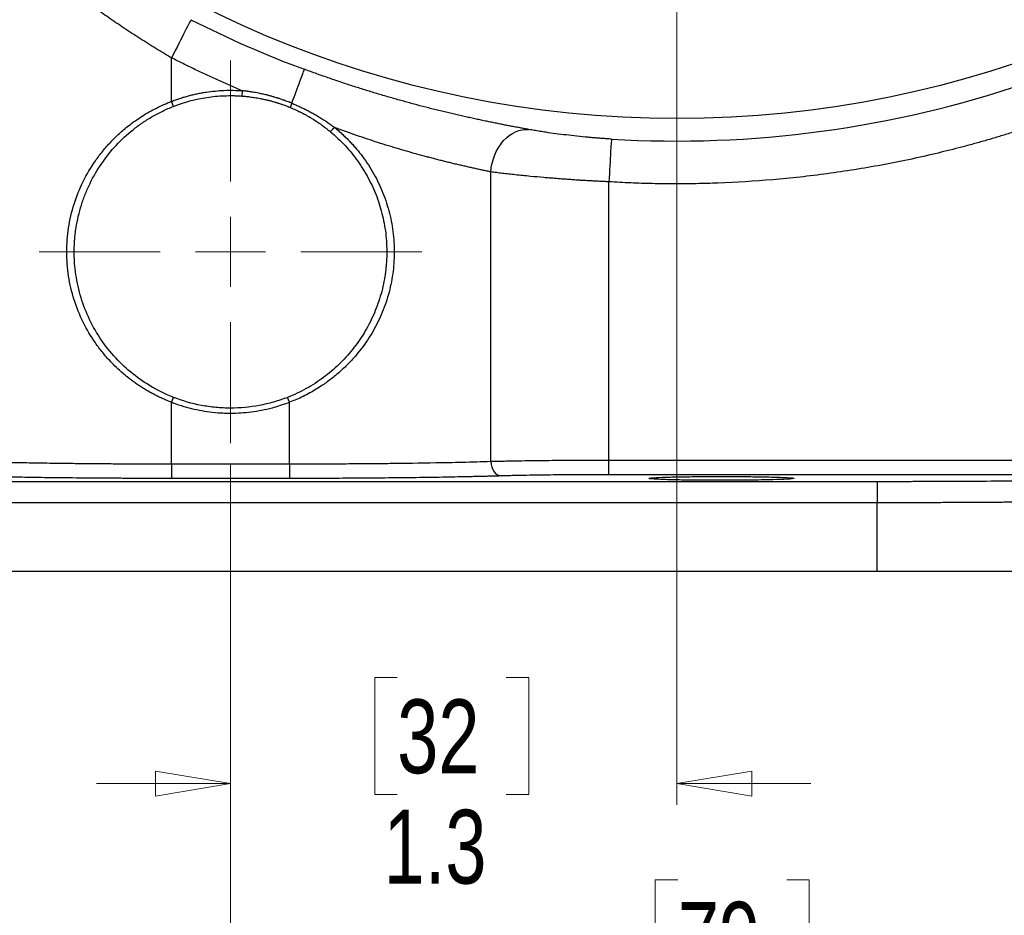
# Model space of a CAD drawing. Header units: inches. Extents: x 0.6 to 16.3, y 0.2 to 11.5.
# Tile 29 of 33: x 11.5 to 13.3, y 4 to 5.7. Entities that reach past the tile are written whole.
import ezdxf

# ---------------------------------------------------------------- set-up
doc = ezdxf.new("R2010")
doc.units = ezdxf.units.IN
doc.header["$MEASUREMENT"] = 0
doc.styles.add('SLDTEXTSTYLE0', font='TXT', dxfattribs={"width": 0.75})
doc.dimstyles.new('SLDDIMSTYLE0', dxfattribs={"dimtxt": 0.137795, "dimasz": 0.14, "dimexe": 0, "dimexo": 0.0625, "dimgap": 0.034449, "dimtad": 0, "dimtih": 1, "dimtoh": 1, "dimdec": 1, "dimlfac": 1.5, "dimrnd": 1e-09, "dimzin": 12, "dimdsep": 46, "dimtxsty": 'SLDTEXTSTYLE0', "dimblk1": 'CLOSED', "dimblk2": 'CLOSED', "dimsah": 1, "dimcen": 0.09, "dimadec": 0, "dimazin": 3, "dimtfac": 1, "dimtdec": 1, "dimtofl": 0, "dimtmove": 0, "dimatfit": 3, "dimldrblk": 'CLOSED', "dimfxl": 0, "dimfrac": 2, "dimtolj": 1, "dimtzin": 12, "dimarcsym": 0})
doc.dimstyles.new('SLDDIMSTYLE1', dxfattribs={"dimtxt": 0.137795, "dimasz": 0.14, "dimexe": 0, "dimexo": 0.0625, "dimgap": 0.034449, "dimtad": 0, "dimdec": 1, "dimlfac": 1.5, "dimrnd": 1e-09, "dimzin": 12, "dimdsep": 46, "dimtxsty": 'SLDTEXTSTYLE0', "dimblk1": 'CLOSED', "dimblk2": 'CLOSED', "dimsah": 1, "dimcen": 0.09, "dimadec": 0, "dimazin": 3, "dimtfac": 1, "dimtdec": 1, "dimtofl": 0, "dimtmove": 0, "dimatfit": 3, "dimldrblk": 'CLOSED', "dimfxl": 0, "dimfrac": 2, "dimtolj": 1, "dimtzin": 12, "dimarcsym": 0})
doc.dimstyles.new('SLDDIMSTYLE2', dxfattribs={"dimtxt": 0.137795, "dimasz": 0.14, "dimexe": 0, "dimexo": 0.0625, "dimgap": 0.034449, "dimtad": 0, "dimdec": 1, "dimlfac": 1.5, "dimrnd": 1e-09, "dimzin": 12, "dimdsep": 46, "dimtxsty": 'SLDTEXTSTYLE0', "dimblk1": 'CLOSED', "dimblk2": 'CLOSED', "dimsah": 1, "dimcen": 0.09, "dimadec": 0, "dimazin": 3, "dimtfac": 1, "dimtdec": 1, "dimtmove": 0, "dimatfit": 0, "dimldrblk": 'CLOSED', "dimfxl": 0, "dimfrac": 2, "dimtolj": 1, "dimtzin": 12, "dimarcsym": 0})

# ---------------------------------------------------------------- blocks, each defined once
blk = doc.blocks.new('_Closed')
at = {"color": 0, "linetype": 'ByBlock', "lineweight": -2}
for p, q in [((-1, 0.166667), (0, 0)), ((-1, 0.166667), (-1, -0.166667)), ((0, 0), (-1, -0.166667)), ((0, 0), (-1, 0))]:
    blk.add_line(p, q, dxfattribs=at)
blk = doc.blocks.new('_D_1')
at = {"color": 7, "linetype": 'Continuous', "lineweight": 0}
for p, q in [((14.779, 6.8147), (14.779, 3.2411)), ((11.8923, 4.8216), (11.8923, 3.2411)), ((13.031, 3.4789), (12.989, 3.4789)), ((12.989, 3.4789), (12.989, 3.2601)), ((13.3364, 3.4789), (13.3784, 3.4789)), ((13.3784, 3.4789), (13.3784, 3.2601)), ((11.8923, 3.2804), (12.8682, 3.2804)), ((14.779, 3.2804), (13.4992, 3.2804)), ((12.989, 3.2601), (13.031, 3.2601)), ((13.3784, 3.2601), (13.3364, 3.2601))]:
    blk.add_line(p, q, dxfattribs=at)
at = {"color": 7, "linetype": 'Continuous', "lineweight": 18, "xscale": 0.14, "yscale": 0.14, "rotation": 180.0000000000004}
blk.add_blockref('_Closed', (11.8923, 3.2804), dxfattribs=at)
at = {"color": 7, "linetype": 'Continuous', "lineweight": 18, "xscale": 0.14, "yscale": 0.14}
blk.add_blockref('_Closed', (14.779, 3.2804), dxfattribs=at)
at = {"color": 7, "linetype": 'Continuous', "lineweight": 18, "char_height": 0.1378, "attachment_point": 1, "style": 'SLDTEXTSTYLE0'}
for s, insert in [('110', (13.031, 3.4378)), ('4.3', (13.0564, 3.2316))]:
    blk.add_mtext(s, dxfattribs=dict(at, insert=insert))
blk = doc.blocks.new('_D_2')
at = {"color": 7, "linetype": 'Continuous', "lineweight": 0}
for p, q in [((12.7256, 6.8784), (12.7256, 4.1859)), ((11.8923, 4.8216), (11.8923, 4.1859)), ((12.2035, 4.4238), (12.1616, 4.4238)), ((12.1616, 4.4238), (12.1616, 4.205)), ((12.4072, 4.4238), (12.4492, 4.4238)), ((12.4492, 4.4238), (12.4492, 4.205)), ((11.8923, 4.2253), (11.6423, 4.2253)), ((12.7256, 4.2253), (12.9756, 4.2253)), ((12.1616, 4.205), (12.2035, 4.205)), ((12.4492, 4.205), (12.4072, 4.205))]:
    blk.add_line(p, q, dxfattribs=at)
at = {"color": 7, "linetype": 'Continuous', "lineweight": 18, "xscale": 0.14, "yscale": 0.14}
blk.add_blockref('_Closed', (11.8923, 4.2253, -0.4879), dxfattribs=at)
at = {"color": 7, "linetype": 'Continuous', "lineweight": 18, "xscale": 0.14, "yscale": 0.14, "rotation": 180.0000000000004}
blk.add_blockref('_Closed', (12.7256, 4.2253, -0.4879), dxfattribs=at)
at = {"color": 7, "linetype": 'Continuous', "lineweight": 18, "char_height": 0.1378, "attachment_point": 1, "style": 'SLDTEXTSTYLE0'}
for s, insert in [('32', (12.2035, 4.3826)), ('1.3', (12.1781, 4.1765))]:
    blk.add_mtext(s, dxfattribs=dict(at, insert=insert))
blk = doc.blocks.new('_D_3')
at = {"color": 7, "linetype": 'Continuous', "lineweight": 0}
for p, q in [((11.8923, 4.8216), (11.8923, 3.8079)), ((13.9756, 4.5823), (13.9756, 3.8079)), ((12.7273, 4.0458), (12.6854, 4.0458)), ((12.6854, 4.0458), (12.6854, 3.827)), ((12.931, 4.0458), (12.973, 4.0458)), ((12.973, 4.0458), (12.973, 3.827)), ((11.8923, 3.8473), (12.5645, 3.8473)), ((13.9756, 3.8473), (13.0938, 3.8473)), ((12.6854, 3.827), (12.7273, 3.827)), ((12.973, 3.827), (12.931, 3.827))]:
    blk.add_line(p, q, dxfattribs=at)
at = {"color": 7, "linetype": 'Continuous', "lineweight": 18, "xscale": 0.14, "yscale": 0.14, "rotation": 180.0000000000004}
blk.add_blockref('_Closed', (11.8923, 3.8473, -0.4879), dxfattribs=at)
at = {"color": 7, "linetype": 'Continuous', "lineweight": 18, "xscale": 0.14, "yscale": 0.14}
blk.add_blockref('_Closed', (13.9756, 3.8473, -0.4879), dxfattribs=at)
at = {"color": 7, "linetype": 'Continuous', "lineweight": 18, "char_height": 0.1378, "attachment_point": 1, "style": 'SLDTEXTSTYLE0'}
for s, insert in [('79', (12.7273, 4.0046)), ('3.1', (12.7019, 3.7985))]:
    blk.add_mtext(s, dxfattribs=dict(at, insert=insert))
blk = doc.blocks.new('_D_4')
at = {"color": 7, "linetype": 'Continuous', "lineweight": 0}
for p, q in [((11.8923, 4.8216), (11.8923, 3.8079)), ((9.809, 4.5823), (9.809, 3.8079)), ((10.9017, 4.0458), (10.8597, 4.0458)), ((10.8597, 4.0458), (10.8597, 3.827)), ((11.1053, 4.0458), (11.1473, 4.0458)), ((11.1473, 4.0458), (11.1473, 3.827)), ((9.809, 3.8473), (10.7389, 3.8473)), ((11.8923, 3.8473), (11.2681, 3.8473)), ((10.8597, 3.827), (10.9017, 3.827)), ((11.1473, 3.827), (11.1053, 3.827))]:
    blk.add_line(p, q, dxfattribs=at)
at = {"color": 7, "linetype": 'Continuous', "lineweight": 18, "xscale": 0.14, "yscale": 0.14, "rotation": 180.0000000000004}
blk.add_blockref('_Closed', (9.809, 3.8473, -0.4879), dxfattribs=at)
at = {"color": 7, "linetype": 'Continuous', "lineweight": 18, "xscale": 0.14, "yscale": 0.14}
blk.add_blockref('_Closed', (11.8923, 3.8473, -0.4879), dxfattribs=at)
at = {"color": 7, "linetype": 'Continuous', "lineweight": 18, "char_height": 0.1378, "attachment_point": 1, "style": 'SLDTEXTSTYLE0'}
for s, insert in [('79', (10.9017, 4.0046)), ('3.1', (10.8762, 3.7985))]:
    blk.add_mtext(s, dxfattribs=dict(at, insert=insert))
blk = doc.blocks.new('_D_5')
at = {"color": 7, "linetype": 'Continuous', "lineweight": 0}
for p, q in [((9.7394, 5.827), (9.7394, 3.2411)), ((11.8923, 4.8216), (11.8923, 3.2411)), ((10.4824, 3.4789), (10.4404, 3.4789)), ((10.4404, 3.4789), (10.4404, 3.2601)), ((10.6861, 3.4789), (10.728, 3.4789)), ((10.728, 3.4789), (10.728, 3.2601)), ((9.7394, 3.2804), (10.3196, 3.2804)), ((11.8923, 3.2804), (10.8489, 3.2804)), ((10.4404, 3.2601), (10.4824, 3.2601)), ((10.728, 3.2601), (10.6861, 3.2601))]:
    blk.add_line(p, q, dxfattribs=at)
at = {"color": 7, "linetype": 'Continuous', "lineweight": 18, "xscale": 0.14, "yscale": 0.14, "rotation": 180.0000000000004}
blk.add_blockref('_Closed', (9.7394, 3.2804, -0.4879), dxfattribs=at)
at = {"color": 7, "linetype": 'Continuous', "lineweight": 18, "xscale": 0.14, "yscale": 0.14}
blk.add_blockref('_Closed', (11.8923, 3.2804, -0.4879), dxfattribs=at)
at = {"color": 7, "linetype": 'Continuous', "lineweight": 18, "char_height": 0.1378, "attachment_point": 1, "style": 'SLDTEXTSTYLE0'}
for s, insert in [('82', (10.4824, 3.4378)), ('3.2', (10.457, 3.2316))]:
    blk.add_mtext(s, dxfattribs=dict(at, insert=insert))
blk = doc.blocks.new('_D_6')
at = {"color": 7, "linetype": 'Continuous', "lineweight": 0}
for p, q in [((13.2853, 7.4381), (15.42, 7.4381)), ((15.3807, 7.4381), (15.3807, 6.0019)), ((15.228, 5.9739), (15.186, 5.9739)), ((15.186, 5.9739), (15.186, 5.7551)), ((15.5334, 5.9739), (15.5754, 5.9739)), ((15.5754, 5.9739), (15.5754, 5.7551)), ((15.186, 5.7551), (15.228, 5.7551)), ((15.5754, 5.7551), (15.5334, 5.7551)), ((15.3807, 4.6217), (15.3807, 5.549)), ((13.9711, 4.6217), (15.42, 4.6217))]:
    blk.add_line(p, q, dxfattribs=at)
at = {"color": 7, "linetype": 'Continuous', "lineweight": 18, "xscale": 0.14, "yscale": 0.14}
for p, rotation in [((15.3807, 7.4381, -0.4879), 90.0000000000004), ((15.3807, 4.6217, -0.4879), 270.0000000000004)]:
    blk.add_blockref('_Closed', p, dxfattribs=dict(at, rotation=rotation))
at = {"color": 7, "linetype": 'Continuous', "lineweight": 18, "char_height": 0.1378, "attachment_point": 1, "style": 'SLDTEXTSTYLE0'}
for s, insert in [('107', (15.228, 5.9328)), ('4.2', (15.2534, 5.7266))]:
    blk.add_mtext(s, dxfattribs=dict(at, insert=insert))
blk = doc.blocks.new('SW_CENTERMARKSYMBOL_1')
at = {"color": 0, "linetype": 'Continuous', "lineweight": 18}
for p, q in [((0, 0.1312), (0, 0.3574)), ((0, 0), (0, 0.0656)), ((-0.1312, 0), (-0.3574, 0)), ((0, 0), (-0.0656, 0)), ((0, 0), (0, -0.0656)), ((0, 0), (0.0656, 0)), ((0.1312, 0), (0.3574, 0)), ((0, -0.1312), (0, -0.3574))]:
    blk.add_line(p, q, dxfattribs=at)

msp = doc.modelspace()

# ---------------------------------------------------------------- linework, layer by layer
at = {"color": 7, "linetype": 'Continuous', "lineweight": 25}
for p, q in [((11.7821, 5.4993), (11.7821, 5.5807)), ((11.914, 5.5194), (11.9132, 5.5094)), ((12.0068, 5.4959), (12.0035, 5.4881)), ((12.3783, 4.8266), (12.3783, 5.3677)), ((12.5987, 4.829), (12.5987, 5.3492)), ((12.0025, 4.9374), (11.9988, 4.9467)), ((11.7821, 4.8219), (11.7821, 4.9374)), ((12.0025, 4.8219), (12.0025, 4.9374)), ((12.0025, 4.8219), (11.7821, 4.8219)), ((13.4037, 4.829), (12.5987, 4.829)), ((13.4037, 4.8023), (12.5987, 4.8023)), ((10.685, 4.7898), (13.0996, 4.7898)), ((12.0025, 4.7952), (11.7821, 4.7952)), ((13.0996, 4.7498), (10.685, 4.7498)), ((13.0996, 4.6217), (13.0996, 4.7498)), ((13.0996, 4.6217), (10.685, 4.6217))]:
    msp.add_line(p, q, dxfattribs=at)
at = {"color": 7, "linetype": 'Continuous', "lineweight": 25, "flags": 128}
for points in [[(11.7857, 5.49), (11.7839, 5.4947), (11.7821, 5.4994)], [(12.0868, 5.4506), (12.0828, 5.4467), (12.0788, 5.4429)], [(11.7821, 4.9373), (11.7839, 4.9419), (11.7857, 4.9466)]]:
    msp.add_lwpolyline(points, dxfattribs=at)
at = {"color": 7, "linetype": 'Continuous', "lineweight": 25}
msp.add_circle((12.7256, 7.4381), 1.9709, dxfattribs=at)
for radius, start, end in [(2.0034, 243.0706, 249.6894), (2.0128, 266.5235, 288.9049)]:
    msp.add_arc((12.7256, 7.4381), radius, start, end, dxfattribs=at)
at = {"color": 8, "linetype": 'Continuous', "lineweight": 25}
msp.add_open_spline([(11.7821, 5.5807), (11.7724, 5.5865), (11.7526, 5.5983), (11.7226, 5.6171), (11.6931, 5.6363), (11.6646, 5.6557), (11.6368, 5.6753), (11.6081, 5.6963), (11.5795, 5.7179), (11.5479, 5.7428), (11.5182, 5.7672), (11.488, 5.793), (11.4616, 5.8163), (11.4418, 5.8343), (11.4319, 5.8436), (11.4299, 5.8454)], degree=3, knots=[0, 0, 0, 0, 0.071776, 0.14672, 0.22485, 0.297724, 0.368417, 0.446414, 0.531721, 0.607986, 0.71898, 0.798868, 0.891304, 0.978792, 1, 1, 1, 1], dxfattribs=at)
at = {"color": 7, "linetype": 'Continuous', "lineweight": 25}
for points in [[(11.8183, 5.6519), (11.818, 5.6513), (11.8099, 5.6353), (11.7914, 5.5989), (11.7821, 5.5807)], [(12.3783, 5.3677), (12.38, 5.3896), (12.3978, 5.4331), (12.433, 5.4486), (12.4494, 5.4469)], [(12.6036, 5.429), (12.6035, 5.4283), (12.6024, 5.4104), (12.6, 5.3696), (12.5987, 5.3492)]]:
    msp.add_open_spline(points, degree=3, dxfattribs=at)
for points, knots in [([(11.914, 5.5194), (11.9065, 5.5225), (11.8917, 5.5289), (11.8695, 5.5387), (11.8475, 5.5488), (11.8256, 5.5592), (11.8037, 5.5698), (11.7893, 5.577), (11.7821, 5.5807)], [0, 0, 0, 0, 0.166704, 0.333363, 0.5, 0.666637, 0.833296, 1, 1, 1, 1]), ([(12.0068, 5.4959), (12.0124, 5.511), (12.0244, 5.5435), (12.03, 5.5586), (12.0302, 5.5593)], [-0.8986755, -0.8986755, -0.8986755, -0.8986755, -0.5, 0, 0, 0, 0]), ([(12.4494, 5.4469), (12.4467, 5.4474), (12.4412, 5.4484), (12.4329, 5.4499), (12.4244, 5.4515), (12.4157, 5.4531), (12.4069, 5.4548), (12.398, 5.4566), (12.3889, 5.4584), (12.3796, 5.4603), (12.3702, 5.4622), (12.3606, 5.4642), (12.3509, 5.4663), (12.341, 5.4685), (12.331, 5.4707), (12.3208, 5.473), (12.3105, 5.4754), (12.3001, 5.4778), (12.2894, 5.4804), (12.2787, 5.483), (12.2678, 5.4857), (12.2533, 5.4894), (12.2351, 5.4942), (12.2131, 5.5002), (12.1909, 5.5065), (12.1685, 5.513), (12.1459, 5.5199), (12.1231, 5.5271), (12.1002, 5.5346), (12.077, 5.5425), (12.0536, 5.5507), (12.0381, 5.5564), (12.0302, 5.5593)], [0, 0, 0, 0, 0.025614, 0.051111, 0.076501, 0.101798, 0.127013, 0.152158, 0.177246, 0.202289, 0.2273, 0.252291, 0.277275, 0.302264, 0.32727, 0.352307, 0.377387, 0.402522, 0.427725, 0.453008, 0.478382, 0.503861, 0.553383, 0.602684, 0.651854, 0.700985, 0.750167, 0.799491, 0.849049, 0.898928, 0.949217, 1, 1, 1, 1]), ([(11.7821, 5.4993), (11.7847, 5.5003), (11.79, 5.5023), (11.7979, 5.5051), (11.8059, 5.5076), (11.814, 5.5099), (11.8221, 5.5119), (11.8303, 5.5138), (11.8386, 5.5154), (11.8497, 5.5172), (11.8636, 5.5189), (11.8803, 5.5201), (11.8972, 5.5203), (11.9083, 5.5197), (11.914, 5.5194)], [0, 0, 0, 0, 0.062691, 0.125234, 0.187676, 0.250065, 0.312451, 0.374883, 0.437409, 0.500077, 0.625192, 0.749958, 0.874764, 1, 1, 1, 1]), ([(12.0068, 5.4959), (12.0058, 5.4963), (12.0048, 5.4967), (12.0034, 5.4973), (12.0029, 5.4975), (12.0012, 5.4981), (12.0004, 5.4985), (11.9982, 5.4993), (11.9972, 5.4996), (11.995, 5.5005), (11.9939, 5.5009), (11.992, 5.5015), (11.9917, 5.5017), (11.9901, 5.5022), (11.9891, 5.5026), (11.9869, 5.5033), (11.9855, 5.5038), (11.9832, 5.5046), (11.9826, 5.5048), (11.9823, 5.5048), (11.9822, 5.5049), (11.9814, 5.5051), (11.9804, 5.5054), (11.98, 5.5056), (11.9799, 5.5056), (11.9797, 5.5057), (11.9794, 5.5058), (11.9787, 5.506), (11.9767, 5.5066), (11.9754, 5.507), (11.9735, 5.5075), (11.9725, 5.5078), (11.9706, 5.5084), (11.9696, 5.5086), (11.9678, 5.5092), (11.967, 5.5094), (11.9651, 5.5099), (11.9651, 5.5099), (11.9635, 5.5103), (11.9628, 5.5105), (11.9612, 5.5109), (11.9605, 5.5111), (11.9585, 5.5116), (11.9572, 5.5119), (11.953, 5.5129), (11.95, 5.5136), (11.9435, 5.5149), (11.94, 5.5156), (11.9336, 5.5167), (11.9294, 5.5174), (11.9266, 5.5178), (11.9252, 5.518), (11.9245, 5.5181), (11.9227, 5.5183), (11.9195, 5.5187), (11.9166, 5.5191), (11.914, 5.5194)], [0, 0, 0, 0, 0.03125, 0.03125, 0.0625, 0.0625, 0.125, 0.125, 0.25, 0.25, 0.375, 0.375, 0.40625, 0.40625, 0.4375, 0.4375, 0.46875, 0.476563, 0.478516, 0.478516, 0.480469, 0.480469, 0.484375, 0.484375, 0.486328, 0.486328, 0.488281, 0.492188, 0.5, 0.53125, 0.53125, 0.5625, 0.5625, 0.59375, 0.59375, 0.625, 0.625, 0.6875, 0.6875, 0.71875, 0.71875, 0.75, 0.75, 0.78125, 0.78125, 0.8125, 0.8125, 0.84375, 0.84375, 0.875, 0.890625, 0.890625, 0.90625, 0.90625, 0.9375, 1, 1, 1, 1]), ([(11.7821, 4.9374), (11.7795, 4.9384), (11.7743, 4.9405), (11.7666, 4.9438), (11.759, 4.9473), (11.7515, 4.951), (11.7441, 4.9549), (11.7368, 4.9591), (11.7297, 4.9634), (11.7226, 4.9679), (11.7157, 4.9726), (11.7089, 4.9775), (11.6984, 4.9855), (11.6846, 4.9971), (11.6684, 5.0131), (11.6535, 5.0301), (11.6354, 5.0541), (11.6162, 5.0866), (11.5993, 5.1287), (11.5889, 5.1729), (11.5854, 5.2184), (11.5889, 5.2638), (11.5993, 5.3081), (11.6162, 5.3502), (11.6354, 5.3826), (11.6535, 5.4066), (11.6684, 5.4237), (11.6846, 5.4396), (11.7002, 5.4527), (11.7145, 5.4634), (11.7273, 5.4719), (11.7404, 5.4798), (11.754, 5.487), (11.7678, 5.4936), (11.7773, 5.4974), (11.7821, 5.4993)], [0, 0, 0, 0, 0.011466, 0.022909, 0.034336, 0.045757, 0.057178, 0.068608, 0.080055, 0.091528, 0.103034, 0.114581, 0.126178, 0.157527, 0.18889, 0.220215, 0.251431, 0.313763, 0.37595, 0.438309, 0.500023, 0.561727, 0.624097, 0.686283, 0.748616, 0.77983, 0.811157, 0.842518, 0.87387, 0.895084, 0.916155, 0.937132, 0.958065, 0.979004, 1, 1, 1, 1]), ([(11.7857, 5.49), (11.8059, 5.4979), (11.827, 5.5036), (11.8591, 5.5085), (11.8699, 5.5095), (11.8862, 5.5101), (11.8916, 5.5102), (11.8997, 5.5101), (11.9024, 5.51), (11.9078, 5.5098), (11.9105, 5.5096), (11.9132, 5.5094)], [0, 0, 0, 0, 0.5, 0.5, 0.75, 0.75, 0.875, 0.875, 0.9375, 0.9375, 1, 1, 1, 1]), ([(11.9132, 5.5094), (11.9158, 5.5092), (11.9187, 5.509), (11.9218, 5.5086), (11.9236, 5.5085), (11.9242, 5.5084), (11.9256, 5.5083), (11.9283, 5.5079), (11.9325, 5.5074), (11.9387, 5.5065), (11.9421, 5.5059), (11.9485, 5.5047), (11.9514, 5.5041), (11.9554, 5.5032), (11.9567, 5.503), (11.9586, 5.5025), (11.9594, 5.5023), (11.9609, 5.502), (11.9616, 5.5018), (11.9631, 5.5014), (11.9632, 5.5014), (11.965, 5.501), (11.9658, 5.5007), (11.9676, 5.5003), (11.9685, 5.5), (11.9704, 5.4995), (11.9713, 5.4993), (11.9732, 5.4987), (11.9744, 5.4984), (11.9763, 5.4978), (11.9769, 5.4976), (11.9773, 5.4975), (11.9774, 5.4974), (11.978, 5.4973), (11.979, 5.497), (11.9798, 5.4967), (11.9798, 5.4967), (11.9801, 5.4966), (11.9807, 5.4964), (11.9829, 5.4957), (11.9843, 5.4953), (11.9864, 5.4946), (11.9874, 5.4942), (11.9889, 5.4937), (11.9892, 5.4936), (11.991, 5.4929), (11.9922, 5.4925), (11.9943, 5.4917), (11.9952, 5.4914), (11.9973, 5.4906), (11.9982, 5.4903), (11.9997, 5.4896), (12.0003, 5.4894), (12.0016, 5.4889), (12.0026, 5.4885), (12.0035, 5.4881)], [0, 0, 0, 0, 0.0625, 0.09375, 0.09375, 0.109375, 0.109375, 0.125, 0.15625, 0.15625, 0.1875, 0.1875, 0.21875, 0.21875, 0.25, 0.25, 0.28125, 0.28125, 0.3125, 0.3125, 0.375, 0.375, 0.40625, 0.40625, 0.4375, 0.4375, 0.46875, 0.46875, 0.5, 0.507812, 0.511719, 0.511719, 0.515625, 0.515625, 0.519531, 0.519531, 0.521484, 0.521484, 0.523437, 0.53125, 0.5625, 0.5625, 0.59375, 0.59375, 0.625, 0.625, 0.75, 0.75, 0.875, 0.875, 0.9375, 0.9375, 0.96875, 0.96875, 1, 1, 1, 1]), ([(11.7857, 4.9467), (11.7788, 4.9494), (11.7721, 4.9524), (11.7588, 4.9588), (11.7522, 4.9623), (11.7331, 4.9734), (11.7211, 4.9816), (11.6985, 4.9997), (11.6878, 5.0097), (11.668, 5.0311), (11.659, 5.0424), (11.6428, 5.0663), (11.6356, 5.0788), (11.623, 5.1051), (11.6176, 5.1188), (11.6112, 5.1398), (11.6093, 5.1469), (11.606, 5.1612), (11.6047, 5.1684), (11.6026, 5.1828), (11.6018, 5.19), (11.601, 5.201), (11.6008, 5.2046), (11.6005, 5.2119), (11.6005, 5.2156), (11.6005, 5.223), (11.6006, 5.2266), (11.6008, 5.2322), (11.6009, 5.234), (11.601, 5.2363), (11.6011, 5.2368), (11.6011, 5.2377), (11.6012, 5.2382), (11.6013, 5.2395), (11.6013, 5.2405), (11.6017, 5.245), (11.602, 5.2487), (11.6026, 5.2533), (11.6027, 5.2542), (11.6029, 5.256), (11.603, 5.2569), (11.6034, 5.2596), (11.6037, 5.2614), (11.6062, 5.2776), (11.6095, 5.2919), (11.6161, 5.3127), (11.6185, 5.3196), (11.6239, 5.3331), (11.6268, 5.3397), (11.6363, 5.3592), (11.6436, 5.3717), (11.6599, 5.3955), (11.669, 5.4068), (11.6886, 5.4278), (11.6991, 5.4375), (11.7159, 5.451), (11.7218, 5.4553), (11.7338, 5.4635), (11.74, 5.4674), (11.7526, 5.4747), (11.7591, 5.4781), (11.7722, 5.4844), (11.7789, 5.4873), (11.7857, 5.49)], [0, 0, 0, 0, 0.03125, 0.03125, 0.0625, 0.0625, 0.125, 0.125, 0.1875, 0.1875, 0.25, 0.25, 0.3125, 0.3125, 0.375, 0.375, 0.40625, 0.40625, 0.4375, 0.4375, 0.46875, 0.46875, 0.484375, 0.484375, 0.5, 0.5, 0.515625, 0.515625, 0.523438, 0.523438, 0.525391, 0.525391, 0.527344, 0.527344, 0.53125, 0.53125, 0.546875, 0.546875, 0.550781, 0.550781, 0.554688, 0.554688, 0.5625, 0.5625, 0.625, 0.625, 0.65625, 0.65625, 0.6875, 0.6875, 0.75, 0.75, 0.8125, 0.8125, 0.875, 0.875, 0.90625, 0.90625, 0.9375, 0.9375, 0.96875, 0.96875, 1, 1, 1, 1]), ([(12.0035, 5.4881), (12.0061, 5.4871), (12.0089, 5.4858), (12.0125, 5.4842), (12.0136, 5.4837), (12.0153, 5.483), (12.016, 5.4826), (12.0177, 5.4818), (12.0186, 5.4814), (12.0204, 5.4805), (12.021, 5.4802), (12.0217, 5.4799), (12.0221, 5.4797), (12.0224, 5.4795), (12.0234, 5.4791), (12.0244, 5.4785), (12.0261, 5.4777), (12.0263, 5.4776), (12.0265, 5.4775), (12.027, 5.4772), (12.0273, 5.477), (12.0278, 5.4768), (12.0279, 5.4767), (12.0283, 5.4765), (12.0293, 5.476), (12.03, 5.4756), (12.0314, 5.4748), (12.0322, 5.4744), (12.0338, 5.4736), (12.0345, 5.4731), (12.0361, 5.4722), (12.0369, 5.4718), (12.0382, 5.471), (12.0387, 5.4708), (12.0393, 5.4704), (12.0395, 5.4703), (12.0402, 5.4699), (12.0407, 5.4696), (12.0433, 5.4681), (12.0463, 5.4662), (12.0531, 5.4619), (12.0556, 5.4602), (12.0586, 5.4582), (12.0594, 5.4576), (12.0605, 5.4568), (12.0632, 5.4549), (12.0675, 5.4517), (12.072, 5.4483), (12.0752, 5.4457), (12.0769, 5.4443), (12.0778, 5.4436), (12.0781, 5.4433), (12.0784, 5.4431), (12.0785, 5.443), (12.0787, 5.4428)], [0, 0, 0, 0, 0.125, 0.125, 0.1875, 0.1875, 0.25, 0.25, 0.375, 0.375, 0.40625, 0.421875, 0.421875, 0.4375, 0.4375, 0.46875, 0.470703, 0.470703, 0.472656, 0.472656, 0.474609, 0.474609, 0.476563, 0.476563, 0.484375, 0.5, 0.5, 0.53125, 0.53125, 0.5625, 0.5625, 0.59375, 0.59375, 0.625, 0.625, 0.65625, 0.65625, 0.6875, 0.6875, 0.75, 0.75, 0.78125, 0.78125, 0.796875, 0.796875, 0.8125, 0.875, 0.9375, 0.96875, 0.984375, 0.992188, 0.996094, 0.996094, 1, 1, 1, 1]), ([(12.0068, 5.4959), (12.0093, 5.4949), (12.0143, 5.4928), (12.0218, 5.4894), (12.0292, 5.4859), (12.0367, 5.4821), (12.0441, 5.4782), (12.0514, 5.4741), (12.0587, 5.4697), (12.0659, 5.4652), (12.073, 5.4605), (12.08, 5.4556), (12.0846, 5.4522), (12.0869, 5.4505)], [0, 0, 0, 0, 0.087516, 0.175936, 0.265199, 0.355236, 0.44597, 0.537319, 0.629194, 0.721501, 0.814141, 0.907011, 1, 1, 1, 1]), ([(12.0787, 5.4428), (12.0836, 5.4388), (12.0883, 5.4346), (12.0975, 5.4259), (12.102, 5.4214), (12.1105, 5.4121), (12.1146, 5.4074), (12.1225, 5.3977), (12.1263, 5.3928), (12.1371, 5.3776), (12.1437, 5.367), (12.1555, 5.3449), (12.1608, 5.3333), (12.1697, 5.3098), (12.1733, 5.2978), (12.1791, 5.2734), (12.1812, 5.261), (12.1832, 5.242), (12.1836, 5.2355), (12.1841, 5.2228), (12.1841, 5.2165), (12.1839, 5.207), (12.1837, 5.2038), (12.1834, 5.1975), (12.1831, 5.1944), (12.1825, 5.1881), (12.1822, 5.185), (12.1814, 5.1787), (12.181, 5.1756), (12.1795, 5.1663), (12.1783, 5.16), (12.1755, 5.1477), (12.1738, 5.1415), (12.1684, 5.1233), (12.1641, 5.1115), (12.1539, 5.0885), (12.1481, 5.0774), (12.135, 5.0558), (12.1278, 5.0456), (12.1121, 5.0261), (12.1037, 5.0169), (12.0857, 4.9995), (12.076, 4.9913), (12.0606, 4.9799), (12.0554, 4.9763), (12.0447, 4.9694), (12.0392, 4.9661), (12.0224, 4.9568), (12.0108, 4.9514), (11.9988, 4.9467)], [0, 0, 0, 0, 0.03125, 0.03125, 0.0625, 0.0625, 0.09375, 0.09375, 0.125, 0.125, 0.1875, 0.1875, 0.25, 0.25, 0.3125, 0.3125, 0.375, 0.375, 0.40625, 0.40625, 0.4375, 0.4375, 0.453125, 0.453125, 0.46875, 0.46875, 0.484375, 0.484375, 0.5, 0.5, 0.53125, 0.53125, 0.5625, 0.5625, 0.625, 0.625, 0.6875, 0.6875, 0.75, 0.75, 0.8125, 0.8125, 0.875, 0.875, 0.90625, 0.90625, 0.9375, 0.9375, 1, 1, 1, 1]), ([(12.0868, 5.4505), (12.0891, 5.4486), (12.0937, 5.4448), (12.1003, 5.4389), (12.1067, 5.4329), (12.1129, 5.4267), (12.119, 5.4203), (12.1248, 5.4137), (12.1305, 5.407), (12.136, 5.4001), (12.1474, 5.3848), (12.163, 5.36), (12.1795, 5.3239), (12.1911, 5.286), (12.1975, 5.2467), (12.1987, 5.2068), (12.1944, 5.1672), (12.185, 5.1286), (12.1705, 5.0917), (12.1514, 5.057), (12.1316, 5.0304), (12.1135, 5.0104), (12.0984, 4.9958), (12.0819, 4.982), (12.0663, 4.9707), (12.0524, 4.9618), (12.0403, 4.9548), (12.028, 4.9484), (12.0154, 4.9425), (12.0068, 4.9391), (12.0025, 4.9374)], [0, 0, 0, 0, 0.0141525, 0.0282597, 0.0423322, 0.0563809, 0.0704166, 0.08445, 0.098492, 0.1125535, 0.1266453, 0.190043, 0.252607, 0.3157557, 0.378117, 0.4407259, 0.5034856, 0.5658362, 0.6290934, 0.6917339, 0.7552187, 0.7878057, 0.8207522, 0.85557, 0.8903056, 0.9123708, 0.9343302, 0.9562262, 0.9781018, 1, 1, 1, 1]), ([(12.3783, 5.3677), (12.3757, 5.3682), (12.3707, 5.3693), (12.3629, 5.3709), (12.355, 5.3726), (12.347, 5.3744), (12.3389, 5.3762), (12.3307, 5.3781), (12.3224, 5.38), (12.314, 5.3819), (12.3056, 5.384), (12.297, 5.386), (12.2884, 5.3882), (12.2798, 5.3903), (12.2711, 5.3926), (12.2624, 5.3949), (12.2536, 5.3972), (12.2353, 5.4022), (12.2069, 5.4103), (12.1743, 5.4203), (12.1478, 5.429), (12.1278, 5.4358), (12.1074, 5.4429), (12.0937, 5.448), (12.0868, 5.4505)], [0, 0, 0, 0, 0.032835, 0.065447, 0.097838, 0.130009, 0.161961, 0.193695, 0.225211, 0.256512, 0.287599, 0.318472, 0.349133, 0.379583, 0.409824, 0.439856, 0.469682, 0.499303, 0.624553, 0.749057, 0.810887, 0.873312, 0.936346, 1, 1, 1, 1]), ([(12.6036, 5.429), (12.6011, 5.4291), (12.5963, 5.4294), (12.589, 5.4299), (12.5817, 5.4305), (12.5745, 5.431), (12.5673, 5.4316), (12.5554, 5.4327), (12.5389, 5.4343), (12.5186, 5.4366), (12.4992, 5.439), (12.4831, 5.4413), (12.4699, 5.4434), (12.4591, 5.4452), (12.4526, 5.4463), (12.4494, 5.4469)], [0, 0, 0, 0, 0.041394, 0.082711, 0.124005, 0.165334, 0.206753, 0.248318, 0.372391, 0.497164, 0.62219, 0.747542, 0.831745, 0.915759, 1, 1, 1, 1]), ([(13.4037, 5.4582), (13.3965, 5.4558), (13.3822, 5.4509), (13.3606, 5.444), (13.339, 5.4372), (13.3173, 5.4307), (13.2956, 5.4244), (13.2738, 5.4183), (13.2519, 5.4125), (13.2299, 5.407), (13.182, 5.3953), (13.1078, 5.3797), (13.0066, 5.3634), (12.9048, 5.3522), (12.823, 5.3472), (12.7617, 5.3455), (12.721, 5.3452), (12.6802, 5.3457), (12.6394, 5.3469), (12.6123, 5.3484), (12.5987, 5.3492)], [0, 0, 0, 0, 0.0277296, 0.0554475, 0.0831568, 0.1108608, 0.1385627, 0.1662659, 0.1939735, 0.2216888, 0.249415, 0.3746995, 0.5000014, 0.6252858, 0.7505877, 0.8004807, 0.8503496, 0.9002131, 0.9500902, 1, 1, 1, 1]), ([(12.5987, 5.3492), (12.5958, 5.3493), (12.5899, 5.3496), (12.581, 5.35), (12.5719, 5.3505), (12.5628, 5.351), (12.5536, 5.3515), (12.5442, 5.3521), (12.5348, 5.3527), (12.5253, 5.3534), (12.5158, 5.354), (12.5062, 5.3547), (12.4966, 5.3555), (12.487, 5.3563), (12.472, 5.3575), (12.4504, 5.3595), (12.4287, 5.3617), (12.4116, 5.3636), (12.3999, 5.365), (12.3887, 5.3663), (12.3817, 5.3672), (12.3783, 5.3677)], [0, 0, 0, 0, 0.035136, 0.070831, 0.107087, 0.143903, 0.181279, 0.219217, 0.257715, 0.296775, 0.336397, 0.376581, 0.417327, 0.458635, 0.500506, 0.614627, 0.75021, 0.812656, 0.875103, 0.937551, 1, 1, 1, 1]), ([(11.9988, 4.9467), (11.9946, 4.945), (11.9903, 4.9435), (11.9816, 4.9405), (11.9772, 4.9392), (11.964, 4.9354), (11.9552, 4.9333), (11.9285, 4.9282), (11.9105, 4.9266), (11.8878, 4.9266), (11.8832, 4.9267), (11.8741, 4.9271), (11.8695, 4.9274), (11.8559, 4.9287), (11.8469, 4.93), (11.8202, 4.935), (11.8028, 4.94), (11.7857, 4.9467)], [0, 0, 0, 0, 0.0625, 0.0625, 0.125, 0.125, 0.25, 0.25, 0.5, 0.5, 0.5625, 0.5625, 0.625, 0.625, 0.75, 0.75, 1, 1, 1, 1]), ([(12.0025, 4.9374), (12.0013, 4.9369), (12.0002, 4.9364), (11.9876, 4.9319), (11.9784, 4.929), (11.9631, 4.9249), (11.9567, 4.9234), (11.944, 4.9209), (11.9376, 4.9199), (11.9247, 4.9182), (11.9182, 4.9176), (11.9053, 4.9168), (11.8988, 4.9166), (11.8908, 4.9166), (11.8892, 4.9166), (11.8827, 4.9167), (11.8778, 4.9169), (11.8663, 4.9176), (11.8599, 4.9182), (11.847, 4.9199), (11.8406, 4.9209), (11.8278, 4.9234), (11.8215, 4.9249), (11.809, 4.9282), (11.8027, 4.9301), (11.7913, 4.9339), (11.7863, 4.9357), (11.7821, 4.9374)], [-7.0901009, -7.0901009, -7.0901009, -7.0901009, -7.0824167, -7.0824167, -6.9866767, -6.9866767, -6.9124799, -6.9124799, -6.8382831, -6.8382831, -6.7640863, -6.7640863, -6.6898895, -6.6898895, -6.633143, -6.633143, -6.6156927, -6.6156927, -6.5414958, -6.5414958, -6.467299, -6.467299, -6.3931022, -6.3931022, -6.3189054, -6.3189054, -6.2661566, -6.2661566, -6.2661566, -6.2661566]), ([(11.7821, 4.8219), (11.7644, 4.8219), (11.7462, 4.8219), (11.7171, 4.822), (11.7071, 4.822), (11.6865, 4.8221), (11.6654, 4.8223), (11.644, 4.8224), (11.6229, 4.8226), (11.6124, 4.8227), (11.5972, 4.8229), (11.5923, 4.8229), (11.5826, 4.823), (11.5778, 4.8231), (11.5643, 4.8233), (11.5564, 4.8234), (11.536, 4.8237), (11.5236, 4.8239), (11.4997, 4.8243), (11.4882, 4.8245), (11.4652, 4.825), (11.4537, 4.8253), (11.4301, 4.8259), (11.418, 4.8262), (11.4063, 4.8266)], [0, 0, 0, 0, 0.125, 0.125, 0.1875, 0.1875, 0.25, 0.3125, 0.3125, 0.375, 0.375, 0.40625, 0.40625, 0.4375, 0.4375, 0.5, 0.5, 0.625, 0.625, 0.75, 0.75, 0.875, 0.875, 1, 1, 1, 1]), ([(11.7821, 4.8219), (11.7821, 4.815), (11.7821, 4.8013), (11.7821, 4.7954), (11.7821, 4.7952), (11.7821, 4.7952), (11.7821, 4.7952), (11.7821, 4.7952)], [-0.999989, -0.999989, -0.999989, -0.999989, -0.5, 0, 0, 0, 0.00041, 0.00041, 0.00041, 0.00041]), ([(12.3783, 4.8266), (12.3611, 4.826), (12.3338, 4.8253), (12.3079, 4.8247), (12.2955, 4.8245), (12.2915, 4.8244), (12.2836, 4.8243), (12.2483, 4.8236), (12.2102, 4.8231), (12.1833, 4.8228), (12.1732, 4.8227), (12.1686, 4.8227), (12.1554, 4.8225), (12.1308, 4.8224), (12.0978, 4.8221), (12.0777, 4.822), (12.0596, 4.822), (12.0515, 4.822), (12.0286, 4.8219), (12.0155, 4.8219), (12.0025, 4.8219)], [0, 0, 0, 0, 0.0625, 0.09375, 0.09375, 0.109375, 0.109375, 0.125, 0.25, 0.28125, 0.28125, 0.3125, 0.3125, 0.375, 0.5, 0.625, 0.625, 0.75, 0.75, 1, 1, 1, 1]), ([(12.0025, 4.8219), (12.0025, 4.815), (12.0025, 4.8082), (12.0025, 4.7984), (12.0025, 4.7954), (12.0025, 4.7952)], [0, 0, 0, 0, 0.5, 0.5, 1, 1, 1, 1]), ([(12.5987, 4.829), (12.5832, 4.829), (12.5646, 4.8289), (12.5488, 4.8289), (12.5428, 4.8288), (12.54, 4.8288), (12.5316, 4.8288), (12.5046, 4.8286), (12.4792, 4.8284), (12.4645, 4.8282), (12.4592, 4.8281), (12.4568, 4.8281), (12.4498, 4.828), (12.437, 4.8278), (12.4203, 4.8275), (12.4109, 4.8273), (12.4027, 4.8272), (12.399, 4.8271), (12.389, 4.8269), (12.3835, 4.8267), (12.3783, 4.8266)], [0, 0, 0, 0, 0.0625, 0.078125, 0.078125, 0.09375, 0.09375, 0.125, 0.25, 0.28125, 0.28125, 0.3125, 0.3125, 0.375, 0.5, 0.625, 0.625, 0.75, 0.75, 1, 1, 1, 1]), ([(12.3783, 4.8266), (12.3783, 4.8266), (12.3783, 4.8266), (12.3783, 4.8266), (12.3784, 4.8197), (12.3828, 4.8059), (12.3931, 4.8), (12.3983, 4.7999)], [-0.9995196, -0.9995196, -0.9995196, -0.9995196, -0.9995113, -0.9995113, -0.9995113, -0.4995113, 0.0000083, 0.0000083, 0.0000083, 0.0000083]), ([(12.5987, 4.8023), (12.5987, 4.8025), (12.5987, 4.8054), (12.5987, 4.8152), (12.5987, 4.8221), (12.5987, 4.829)], [0, 0, 0, 0, 0.5, 0.5, 1, 1, 1, 1]), ([(11.7821, 4.7952), (11.778, 4.7952), (11.7698, 4.7952), (11.7575, 4.7952), (11.7452, 4.7953), (11.733, 4.7953), (11.7207, 4.7953), (11.7086, 4.7954), (11.6964, 4.7954), (11.6843, 4.7955), (11.6577, 4.7956), (11.6173, 4.7959), (11.5644, 4.7964), (11.5141, 4.7971), (11.4764, 4.7978), (11.4499, 4.7983), (11.433, 4.7987), (11.4168, 4.7991), (11.4011, 4.7995), (11.3912, 4.7998), (11.3863, 4.7999)], [0, 0, 0, 0, 0.027538, 0.055023, 0.082469, 0.109892, 0.137307, 0.164729, 0.192173, 0.219654, 0.247187, 0.373567, 0.49998, 0.626367, 0.752788, 0.802302, 0.851693, 0.901048, 0.950454, 1, 1, 1, 1]), ([(12.3983, 4.7999), (12.3956, 4.7998), (12.3901, 4.7997), (12.3817, 4.7994), (12.373, 4.7992), (12.3642, 4.799), (12.3552, 4.7988), (12.346, 4.7986), (12.3365, 4.7984), (12.3269, 4.7982), (12.3054, 4.7977), (12.2705, 4.7971), (12.2202, 4.7964), (12.1673, 4.7959), (12.1237, 4.7956), (12.0906, 4.7954), (12.0687, 4.7953), (12.0467, 4.7953), (12.0246, 4.7952), (12.0099, 4.7952), (12.0025, 4.7952)], [0, 0, 0, 0, 0.027543, 0.055033, 0.082484, 0.109912, 0.137331, 0.164757, 0.192204, 0.219689, 0.247224, 0.373615, 0.500032, 0.626415, 0.752826, 0.802334, 0.851718, 0.901065, 0.950463, 1, 1, 1, 1]), ([(12.5987, 4.8023), (12.596, 4.8023), (12.5907, 4.8023), (12.5827, 4.8023), (12.5747, 4.8023), (12.5668, 4.8023), (12.5588, 4.8022), (12.5509, 4.8022), (12.5363, 4.8021), (12.5153, 4.802), (12.4885, 4.8017), (12.463, 4.8013), (12.4432, 4.801), (12.4283, 4.8007), (12.4178, 4.8005), (12.4077, 4.8002), (12.4014, 4.8), (12.3983, 4.7999)], [0, 0, 0, 0, 0.035399, 0.070716, 0.105982, 0.141231, 0.176493, 0.211801, 0.247186, 0.373553, 0.499984, 0.626357, 0.752795, 0.814647, 0.876351, 0.938078, 1, 1, 1, 1]), ([(12.809, 4.7989), (12.7975, 4.7989), (12.7743, 4.7988), (12.7411, 4.7985), (12.7097, 4.7979), (12.6816, 4.7968), (12.67, 4.7955), (12.6775, 4.7943), (12.693, 4.7935), (12.7142, 4.7927), (12.7411, 4.7922), (12.7743, 4.7919), (12.8147, 4.7917), (12.8617, 4.792), (12.9047, 4.7927), (12.9363, 4.7939), (12.9479, 4.7952), (12.9404, 4.7964), (12.9249, 4.7972), (12.9037, 4.7979), (12.8768, 4.7985), (12.8436, 4.7988), (12.8204, 4.7989), (12.809, 4.7989)], [0, 0, 0, 0, 0.040208, 0.081933, 0.125177, 0.177693, 0.249874, 0.300428, 0.342163, 0.375047, 0.41829, 0.460016, 0.500224, 0.560899, 0.624953, 0.677469, 0.74965, 0.800204, 0.841939, 0.874823, 0.918067, 0.959792, 1, 1, 1, 1]), ([(13.0996, 4.7898), (13.1043, 4.7898), (13.1137, 4.7898), (13.1278, 4.7898), (13.1419, 4.7898), (13.1559, 4.7898), (13.17, 4.7899), (13.184, 4.7899), (13.198, 4.7899), (13.212, 4.79), (13.2259, 4.79), (13.2596, 4.7902), (13.3127, 4.7905), (13.3844, 4.7911), (13.4544, 4.7919), (13.5223, 4.7929), (13.5867, 4.7941), (13.6466, 4.7955), (13.7011, 4.7969), (13.7493, 4.7986), (13.791, 4.8003), (13.8254, 4.8021), (13.8528, 4.8039), (13.8689, 4.8054), (13.8781, 4.8065), (13.8831, 4.8073), (13.887, 4.808), (13.89, 4.8087), (13.8912, 4.8092), (13.8918, 4.8095)], [0, 0, 0, 0, 0.01173, 0.023445, 0.035149, 0.046845, 0.058537, 0.070228, 0.081924, 0.093626, 0.10534, 0.117068, 0.178853, 0.240651, 0.304833, 0.369028, 0.434482, 0.499949, 0.565407, 0.630878, 0.695072, 0.75928, 0.821083, 0.882898, 0.906343, 0.929745, 0.953136, 0.976544, 1, 1, 1, 1]), ([(13.0996, 4.7898), (13.0996, 4.7896), (13.0996, 4.7885), (13.0996, 4.7844), (13.0996, 4.7814), (13.0996, 4.774), (13.0996, 4.7696), (13.0996, 4.7601), (13.0996, 4.7549), (13.0996, 4.7498)], [0, 0, 0, 0, 0.25, 0.25, 0.5, 0.5, 0.75, 0.75, 1, 1, 1, 1]), ([(13.9318, 4.7695), (13.9315, 4.7694), (13.9309, 4.7691), (13.9298, 4.7688), (13.9284, 4.7684), (13.9269, 4.7681), (13.9251, 4.7677), (13.9232, 4.7674), (13.9211, 4.7671), (13.9188, 4.7668), (13.9163, 4.7664), (13.9138, 4.7661), (13.9111, 4.7658), (13.9082, 4.7655), (13.9053, 4.7653), (13.9022, 4.765), (13.8991, 4.7647), (13.8959, 4.7644), (13.8926, 4.7642), (13.8893, 4.7639), (13.8859, 4.7637), (13.8824, 4.7634), (13.8789, 4.7632), (13.8754, 4.763), (13.8719, 4.7628), (13.8684, 4.7625), (13.8648, 4.7623), (13.8507, 4.7615), (13.8234, 4.7602), (13.7778, 4.7584), (13.7278, 4.7569), (13.6843, 4.7557), (13.65, 4.755), (13.626, 4.7545), (13.6014, 4.754), (13.5762, 4.7535), (13.5504, 4.7531), (13.5241, 4.7527), (13.4974, 4.7523), (13.4703, 4.752), (13.4428, 4.7516), (13.415, 4.7513), (13.3869, 4.7511), (13.3586, 4.7508), (13.33, 4.7506), (13.3014, 4.7504), (13.2726, 4.7502), (13.2437, 4.7501), (13.2148, 4.75), (13.1859, 4.7499), (13.1571, 4.7498), (13.1283, 4.7498), (13.1091, 4.7498), (13.0996, 4.7498)], [0, 0, 0, 0, 0.011528, 0.022874, 0.034039, 0.045022, 0.055823, 0.066443, 0.076882, 0.087139, 0.097215, 0.107109, 0.116821, 0.126352, 0.135701, 0.144869, 0.153856, 0.16266, 0.171284, 0.179726, 0.187986, 0.196065, 0.203962, 0.211677, 0.219212, 0.226564, 0.233735, 0.240725, 0.310076, 0.376407, 0.439718, 0.500008, 0.524975, 0.549826, 0.574562, 0.599181, 0.623685, 0.648072, 0.672344, 0.6965, 0.720541, 0.744465, 0.768274, 0.791967, 0.815545, 0.839006, 0.862352, 0.885583, 0.908697, 0.931696, 0.95458, 0.977348, 1, 1, 1, 1]), ([(13.9318, 4.6217), (13.9315, 4.6217), (13.9309, 4.6217), (13.9297, 4.6217), (13.9283, 4.6217), (13.9266, 4.6217), (13.9247, 4.6217), (13.9224, 4.6217), (13.92, 4.6217), (13.9172, 4.6217), (13.9142, 4.6217), (13.9063, 4.6217), (13.8907, 4.6217), (13.862, 4.6217), (13.8259, 4.6217), (13.7821, 4.6217), (13.7314, 4.6217), (13.6741, 4.6217), (13.6112, 4.6217), (13.5437, 4.6217), (13.4723, 4.6217), (13.3988, 4.6217), (13.3235, 4.6217), (13.2629, 4.6217), (13.2177, 4.6217), (13.1883, 4.6217), (13.1588, 4.6217), (13.1292, 4.6217), (13.1095, 4.6217), (13.0996, 4.6217)], [0, 0, 0, 0, 0.0117319, 0.0234487, 0.0351542, 0.0468521, 0.0585461, 0.0702398, 0.0819371, 0.0936415, 0.1053569, 0.1170868, 0.1788818, 0.2406875, 0.3048767, 0.369077, 0.4345342, 0.5000023, 0.5654595, 0.6309276, 0.6951168, 0.7593171, 0.8211121, 0.8829178, 0.9063588, 0.9297579, 0.9531447, 0.9765488, 1, 1, 1, 1])]:
    msp.add_open_spline(points, degree=3, knots=knots, dxfattribs=at)

# ---------------------------------------------------------------- block references
at = {"color": 7, "linetype": 'Continuous', "lineweight": 0}
msp.add_blockref('SW_CENTERMARKSYMBOL_1', (11.8923, 5.2184), dxfattribs=at)

# ---------------------------------------------------------------- dimensions: what is measured, and where the dimension line sits
at = {"color": 7, "linetype": 'Continuous', "lineweight": 18}
dim = msp.add_linear_dim(base=(15.3807, 4.6217), p1=(13.2459, 7.4381), p2=(13.9318, 4.6217), angle=90, dimstyle='SLDDIMSTYLE0', dxfattribs=at)
dim.commit()
dim.dimension.update_dxf_attribs({"geometry": '_D_6', "text_midpoint": (15.3807, 5.7754), "dimtype": 160})
for base, p1, p2, dimstyle, picture, middle in [((11.8923, 4.2253), (12.7256, 6.9178), (11.8923, 4.8609), 'SLDDIMSTYLE2', '_D_2', (12.3054, 4.2253)), ((11.8923, 3.2804), (14.779, 6.854), (11.8923, 4.8609), 'SLDDIMSTYLE1', '_D_1', (13.1837, 3.2804)), ((11.8923, 3.2804), (9.7394, 5.8664), (11.8923, 4.8609), 'SLDDIMSTYLE1', '_D_5', (10.5842, 3.2804)), ((9.809, 3.8473), (11.8923, 4.8609), (9.809, 4.6217), 'SLDDIMSTYLE1', '_D_4', (11.0035, 3.8473)), ((13.9756, 3.8473), (11.8923, 4.8609), (13.9756, 4.6217), 'SLDDIMSTYLE1', '_D_3', (12.8292, 3.8473))]:
    dim = msp.add_linear_dim(base=base, p1=p1, p2=p2, dimstyle=dimstyle, dxfattribs=at)
    dim.commit()
    dim.dimension.update_dxf_attribs({"geometry": picture, "text_midpoint": middle, "dimtype": 160})

doc.saveas('drawing.dxf')
